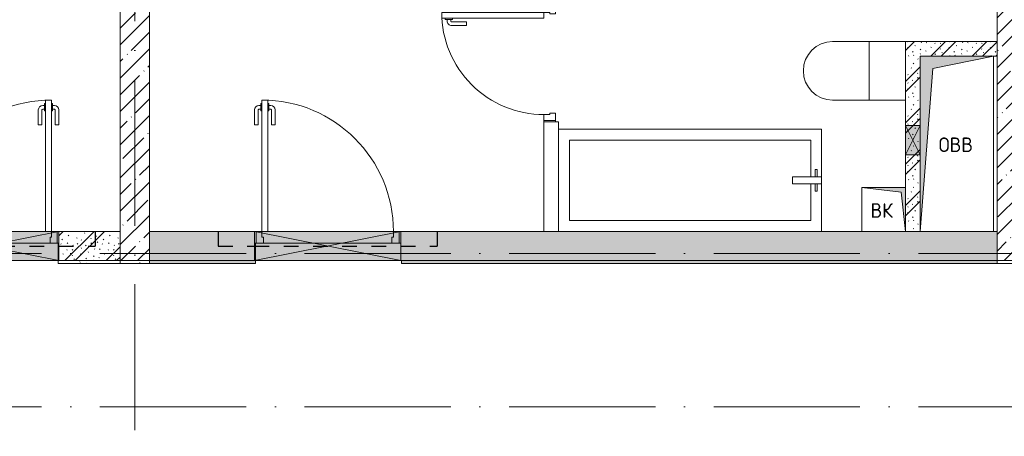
# Model space of a CAD drawing. Header units: millimetres. Extents: x 85617 to 161165, y 53267 to 102987.
# Tile 41 of 47: x 135013 to 141751, y 87628 to 90481. Entities that reach past the tile are written whole.
import ezdxf

# ---------------------------------------------------------------- set-up
doc = ezdxf.new("R2010")
doc.units = ezdxf.units.MM
doc.linetypes.add('3_ Штрих_ 1 х 1 мм', pattern=[200, 100, -100])
doc.linetypes.add('4_ Штрихпунктир_ 10 х 2 мм', pattern=[1400, 1000, -200, 0, -200])
for name, color, linetype, lineweight in [('A-____-NOTE-TEXT', 5, 'Continuous', 5), ('A-DETL-GENF-OTLN', 7, 'Continuous', 9), ('A-DOOR-____-MCUT', 7, 'Continuous', 18), ('A-DOOR-____-OTLN', 7, 'Continuous', 9), ('A-DOOR-FRAM-MCUT', 7, 'Continuous', 18), ('A-FLOR-____-OTLN', 7, 'Continuous', 9), ('A-GLAZ-____-MCUT', 7, 'Continuous', 9), ('A-GLAZ-____-OTLN', 7, 'Continuous', 9), ('A-WALL-____-MCUT', 7, 'Continuous', 9), ('A-WALL-____-PATT', 7, 'Continuous', 9), ('I-WALL-____-MCUT', 7, 'Continuous', 9), ('I-WALL-____-OTLN', 7, 'Continuous', 9), ('M-EQPM-____-OTLN', 7, 'Continuous', 9), ('P-SANR-FIXT-OTLN', 7, 'Continuous', 9), ('S-BEAM-____-OTLN', 7, 'Continuous', 9), ('S-COLS-____-MCUT', 7, 'Continuous', 9), ('S-COLS-____-OTLN', 7, 'Continuous', 9), ('S-GRID-____-OTLN', 7, 'Continuous', 9)]:
    doc.layers.add(name, color=color, linetype=linetype, lineweight=lineweight)
doc.styles.add('GOST Common', font='GOST_Common.ttf', dxfattribs={"height": 100})
pattern_1 = [(45, (0, 0), (-114.04925, 114.04925), []), (45, (114.05, 0), (-114.04925, 114.04925), [201.613, -40.323, 3.353, -36.97])]
pattern_2 = [(135, (150.28, 188.64), (-282.84271, 3e-14), [5, -395]), (135, (174.9, 237.36), (-282.84271, 3e-14), [5, -395]), (135, (211.96, 236.53), (-282.84271, 3e-14), [5, -395]), (135, (114.96, 223.96), (-282.84271, 3e-14), [5, -395]), (135, (77.54, 223.96), (-282.84271, 3e-14), [5, -395]), (135, (57.44, 184.52), (-282.84271, 3e-14), [5, -395]), (135, (66.21, 142.9), (-282.84271, 3e-14), [5, -395]), (135, (107.33, 161), (-282.84271, 3e-14), [5, -395]), (135, (99.08, 130.94), (-282.84271, 3e-14), [5, -395]), (135, (22.6, 136.46), (-282.84271, 3e-14), [5, -395]), (135, (21.16, 168.08), (-282.84271, 3e-14), [5, -395]), (135, (46.13, 96.12), (-282.84271, 3e-14), [5, -395]), (135, (3.54, 74.6), (-282.84271, 3e-14), [5, -395]), (135, (40.3, 47.56), (-282.84271, 3e-14), [5, -395]), (135, (39.77, 18.47), (-282.84271, 3e-14), [5, -395]), (135, (76.94, 37.28), (-282.84271, 3e-14), [5, -395]), (135, (114.18, 62.4), (-282.84271, 3e-14), [5, -395]), (135, (139.87, 90.2), (-282.84271, 3e-14), [5, -395]), (135, (141.44, 15.82), (-282.84271, 3e-14), [5, -395]), (135, (188.69, 26.73), (-282.84271, 3e-14), [5, -395]), (135, (176.14, 51.36), (-282.84271, 3e-14), [5, -395]), (135, (177.03, 0), (-282.84271, 3e-14), [5, -395]), (135, (276.61, 8.22), (-282.84271, 3e-14), [5, -395]), (135, (271.19, 31.72), (-282.84271, 3e-14), [5, -395]), (135, (268.29, 119.65), (-282.84271, 3e-14), [5, -395]), (135, (237.92, 101.95), (-282.84271, 3e-14), [5, -395]), (135, (237.92, 158.27), (-282.84271, 3e-14), [5, -395]), (135, (260.4, 204.35), (-282.84271, 3e-14), [5, -395]), (135, (275.54, 235.4), (-282.84271, 3e-14), [5, -395]), (135, (117.62, 268.96), (-282.84271, 3e-14), [5, -395]), (135, (203.62, 273.83), (-282.84271, 3e-14), [5, -395]), (135, (47.24, 279.3), (-282.84271, 3e-14), [5, -395]), (135, (23.2, 266.16), (-282.84271, 3e-14), [5, -395]), (135, (42.78, 232.52), (-282.84271, 3e-14), [5, -395]), (135, (177.76, 90.57), (-282.84271, 3e-14), [5, -395]), (135, (181.12, 121.8), (-282.84271, 3e-14), [5, -395]), (135, (206.73, 172.06), (-282.84271, 3e-14), [5, -395]), (135, (143.14, 136.62), (-282.84271, 3e-14), [5, -395]), (135, (211.51, 131.86), (-282.84271, 3e-14), [5, -395]), (135, (81.47, 95.1), (-282.84271, 3e-14), [5, -395]), (135, (235.13, 60.46), (-282.84271, 3e-14), [5, -395]), (135, (242.24, 4.89), (-282.84271, 3e-14), [5, -395]), (45, (0, 106.07), (-282.84271, 0), []), (45, (106.07, 0), (-282.84271, 0), []), (45, (176.78, 0), (-282.84271, 0), []), (45, (0, 176.78), (-282.84271, 0), [])]
pattern_3 = [(0, (0, 0), (203.2, 50.8), [3.353, -149.047, 3.353, -149.047, -812.8]), (0, (0, 0), (203.2, 50.8), [-304.8, 3.353, -301.447, 3.353, -149.047, -355.6]), (0, (0, 0), (203.2, 50.8), [-762, 3.353, -98.247, 3.353, -250.647]), (120, (76.2, 25.4), (-145.59409, 150.576362), [3.353, -149.047, 3.353, -149.047, -812.8]), (120, (76.2, 25.4), (-145.59409, 150.576362), [-304.8, 3.353, -301.447, 3.353, -149.047, -355.6]), (120, (76.2, 25.4), (-145.59409, 150.576362), [-762, 3.353, -98.247, 3.353, -250.647]), (240, (101.6, 127), (-57.60591, -201.376362), [3.353, -149.047, 3.353, -149.047, -812.8]), (240, (101.6, 127), (-57.60591, -201.376362), [-304.8, 3.353, -301.447, 3.353, -149.047, -355.6]), (240, (101.6, 127), (-57.60591, -201.376362), [-762, 3.353, -98.247, 3.353, -250.647])]

# ---------------------------------------------------------------- blocks, each defined once
blk = doc.blocks.new('АР_Дверь однопольная - 1000х2100h_900__Вход в кв_EI30-4796016-ВКК_25_К3_З_ЭОМ_воронка парапетная_')
at = {"layer": 'A-DOOR-____-MCUT', "color": 254, "lineweight": 13, "true_color": 0xcccccc}
for p, q in [((450, 1000), (410, 1000)), ((410, 1000), (410, 100)), ((450, 100), (450, 1000)), ((410, 100), (450, 100))]:
    blk.add_line(p, q, dxfattribs=at)
at = {"layer": 'A-DOOR-____-OTLN', "color": 254, "lineweight": 5, "true_color": 0xcccccc}
for p, q in [((402, 962.5), (390, 962.5)), ((402, 975), (402, 925)), ((410, 975), (402, 975)), ((450, 975), (458, 975)), ((458, 975), (458, 925)), ((458, 962.5), (470, 962.5)), ((360, 830), (360, 932.5)), ((385, 830), (385, 932.5)), ((402, 937.5), (390, 937.5)), ((402, 925), (410, 925)), ((458, 925), (450, 925)), ((458, 937.5), (470, 937.5)), ((475, 830), (475, 932.5)), ((500, 830), (500, 932.5)), ((385, 830), (360, 830)), ((475, 830), (500, 830))]:
    blk.add_line(p, q, dxfattribs=at)
for centre, radius, start, end in [((450, 100), 900, 90, 180), ((390, 932.5), 30, 90, 180), ((470, 932.5), 30, 0, 90), ((390, 932.5), 4.99, 90, 180), ((470, 932.5), 4.99, 0, 90)]:
    blk.add_arc(centre, radius, start, end, dxfattribs=at)
at = {"layer": 'A-DOOR-FRAM-MCUT', "color": 254, "lineweight": 13, "true_color": 0xcccccc}
for p, q in [((-490, 100), (-500, 100)), ((-450, 100), (-490, 100)), ((-490, 100), (-490, 20)), ((-450, 60), (-450, 100)), ((490, 100), (450, 100)), ((450, 100), (450, 60)), ((490, 20), (490, 100)), ((490, 100), (500, 100)), ((-490, 20), (-500, 20)), ((-490, 20), (-440, 20)), ((-440, 60), (-450, 60)), ((-440, 20), (-440, 60)), ((450, 60), (440, 60)), ((440, 60), (440, 20)), ((440, 20), (490, 20)), ((490, 20), (500, 20))]:
    blk.add_line(p, q, dxfattribs=at)
blk = doc.blocks.new('АР_Дверь однопольная - 1000х2100h_900__Вход в кв_EI30-4796188-ВКК_25_К3_З_ЭОМ_воронка парапетная_')
at = {"layer": 'A-DOOR-____-MCUT', "color": 254, "lineweight": 13, "true_color": 0xcccccc}
for p, q in [((-450, 1000), (-450, 100)), ((-410, 1000), (-450, 1000)), ((-410, 100), (-410, 1000)), ((-450, 100), (-410, 100))]:
    blk.add_line(p, q, dxfattribs=at)
at = {"layer": 'A-DOOR-____-OTLN', "color": 254, "lineweight": 5, "true_color": 0xcccccc}
for p, q in [((-458, 962.5), (-470, 962.5)), ((-458, 975), (-458, 925)), ((-450, 975), (-458, 975)), ((-410, 975), (-402, 975)), ((-402, 975), (-402, 925)), ((-402, 962.5), (-390, 962.5)), ((-500, 830), (-500, 932.5)), ((-475, 830), (-475, 932.5)), ((-458, 937.5), (-470, 937.5)), ((-458, 925), (-450, 925)), ((-402, 925), (-410, 925)), ((-402, 937.5), (-390, 937.5)), ((-385, 830), (-385, 932.5)), ((-360, 830), (-360, 932.5)), ((-475, 830), (-500, 830)), ((-385, 830), (-360, 830))]:
    blk.add_line(p, q, dxfattribs=at)
for centre, radius, start, end in [((-470, 932.5), 30, 90, 180), ((-450, 100), 900, 360, 90), ((-390, 932.5), 30, 360, 90), ((-470, 932.5), 4.99, 90, 180), ((-390, 932.5), 4.99, 360, 90)]:
    blk.add_arc(centre, radius, start, end, dxfattribs=at)
at = {"layer": 'A-DOOR-FRAM-MCUT', "color": 254, "lineweight": 13, "true_color": 0xcccccc}
for p, q in [((-490, 100), (-500, 100)), ((-450, 100), (-490, 100)), ((-490, 100), (-490, 20)), ((-450, 60), (-450, 100)), ((490, 100), (450, 100)), ((450, 100), (450, 60)), ((490, 20), (490, 100)), ((490, 100), (500, 100)), ((-490, 20), (-500, 20)), ((-490, 20), (-440, 20)), ((-440, 60), (-450, 60)), ((-440, 20), (-440, 60)), ((450, 60), (440, 60)), ((440, 60), (440, 20)), ((440, 20), (490, 20)), ((490, 20), (500, 20))]:
    blk.add_line(p, q, dxfattribs=at)
blk = doc.blocks.new('АР_Дверь однопольная - 800х2100h_700__Глухая_Су апарт_тип_эт-4498570-ВКК_25_К3_З_ЭОМ_воронка парапетная_')
at = {"layer": 'A-DOOR-____-MCUT', "color": 254, "lineweight": 13, "true_color": 0xcccccc}
for p, q in [((350, 750), (310, 750)), ((310, 750), (310, 50)), ((350, 50), (350, 750)), ((310, 50), (350, 50))]:
    blk.add_line(p, q, dxfattribs=at)
at = {"layer": 'A-DOOR-____-OTLN', "color": 254, "lineweight": 5, "true_color": 0xcccccc}
for p, q in [((260, 580), (260, 682.5)), ((285, 580), (285, 682.5)), ((302, 712.5), (290, 712.5)), ((302, 687.5), (290, 687.5)), ((302, 725), (302, 675)), ((310, 725), (302, 725)), ((302, 675), (310, 675)), ((350, 725), (358, 725)), ((358, 675), (350, 675)), ((358, 725), (358, 675)), ((358, 712.5), (370, 712.5)), ((358, 687.5), (370, 687.5)), ((375, 580), (375, 682.5)), ((400, 580), (400, 682.5)), ((285, 580), (260, 580)), ((375, 580), (400, 580))]:
    blk.add_line(p, q, dxfattribs=at)
for centre, radius, start, end in [((350, 50), 700, 90, 180), ((290, 682.5), 30, 90, 180), ((290, 682.5), 4.99, 90, 180), ((370, 682.5), 30, 0, 90), ((370, 682.5), 4.99, 0, 90)]:
    blk.add_arc(centre, radius, start, end, dxfattribs=at)
at = {"layer": 'A-DOOR-FRAM-MCUT', "color": 254, "lineweight": 13, "true_color": 0xcccccc}
for p, q in [((-390, 50), (-400, 50)), ((-350, 50), (-390, 50)), ((-390, 50), (-390, -30)), ((-350, 10), (-350, 50)), ((-340, 10), (-350, 10)), ((-340, -30), (-340, 10)), ((350, 10), (340, 10)), ((340, 10), (340, -30)), ((390, 50), (350, 50)), ((350, 50), (350, 10)), ((390, -30), (390, 50)), ((390, 50), (400, 50)), ((-390, -30), (-400, -30)), ((-390, -30), (-340, -30)), ((340, -30), (390, -30)), ((390, -30), (400, -30))]:
    blk.add_line(p, q, dxfattribs=at)
blk = doc.blocks.new('A-PLU-toilet-2-2D - L600xW600xH900-1001368-ВКК_25_К3_З_ЭОМ_воронка парапетная_')
at = {"layer": 'P-SANR-FIXT-OTLN', "color": 254, "lineweight": 5, "true_color": 0xcccccc}
for p, q in [((-250, 400), (250, 400)), ((-250, 400), (250, 400)), ((0, 0), (0, 400)), ((250, 0), (-250, 0)), ((250, 0), (-250, 0))]:
    blk.add_line(p, q, dxfattribs=at)
blk.add_arc((250, 200), 200, 270, 90, dxfattribs=at)
blk.add_arc((250, 200), 200, 270, 90, dxfattribs=at)
blk = doc.blocks.new('A-PLU-Bath-2-2D - 700x1800-V13-ВКК_25_К3_З_ЭОМ_воронка парапетная_')
at = {"layer": 'P-SANR-FIXT-OTLN', "color": 254, "lineweight": 5, "true_color": 0xcccccc}
for p, q in [((-900, -350), (-900, 350)), ((-900, 350), (-900, -350)), ((825, 275), (-825, 275)), ((-825, 275), (-825, 25)), ((825, -275), (825, 275)), ((-870, 75), (-855, 75)), ((-870, 25), (-870, 75)), ((-855, 75), (-855, 25)), ((-700, 25), (-900, 25)), ((-700, -25), (-700, 25)), ((-900, -25), (-700, -25)), ((-870, -25), (-870, -75)), ((-855, -75), (-855, -25)), ((-825, -25), (-825, -275)), ((-870, -75), (-855, -75)), ((-825, -275), (825, -275)), ((900, -350), (-900, -350)), ((-900, -350), (900, -350))]:
    blk.add_line(p, q, dxfattribs=at)
blk = doc.blocks.new('АР_Канал вертикальный прямоугольный - ВК-6740369-ВКК_25_К3_З_ЭОМ_воронка парапетная_')
at = {"layer": 'A-DETL-GENF-OTLN', "lineweight": 5, "true_color": 0xf4f4f4}
blk.add_hatch(color=7, dxfattribs=at).paths.add_polyline_path([(-150, 150), (-150, -150), (150, -150), (-120, -120)])
at = {"layer": 'A-DETL-GENF-OTLN', "color": 254, "lineweight": 13, "true_color": 0xcccccc}
for p, q in [((-150, 150), (-120, -120)), ((-150, 150), (-120, -120)), ((-150, -150), (-150, 150)), ((-150, 150), (150, 150)), ((-150, -150), (-150, 150)), ((150, 150), (150, -150)), ((-120, -120), (150, -150)), ((-120, -120), (150, -150)), ((150, -150), (-150, -150)), ((150, -150), (-150, -150))]:
    blk.add_line(p, q, dxfattribs=at)
at = {"layer": 'M-EQPM-____-OTLN', "color": 254, "lineweight": 5, "true_color": 0xcccccc}
for p, q in [((150, 150), (-150, 150)), ((-150, 150), (-150, -150)), ((150, -150), (150, 150)), ((-150, -150), (150, -150))]:
    blk.add_line(p, q, dxfattribs=at)
blk = doc.blocks.new('АР_Канал вертикальный прямоугольный - ОВВ-7378006-ВКК_25_К3_З_ЭОМ_воронка парапетная_')
at = {"layer": 'A-DETL-GENF-OTLN', "lineweight": 5, "true_color": 0xf4f4f4}
blk.add_hatch(color=7, dxfattribs=at).paths.add_polyline_path([(-250, -600), (-165, 515), (250, 600), (-250, 600)])
at = {"layer": 'A-DETL-GENF-OTLN', "color": 254, "lineweight": 13, "true_color": 0xcccccc}
for p, q in [((250, 600), (-250, 600)), ((-250, 600), (-250, -600)), ((250, 600), (-250, 600)), ((-250, 600), (-250, -600)), ((-165, 515), (250, 600)), ((-165, 515), (250, 600)), ((250, -600), (250, 600)), ((-250, -600), (-165, 515)), ((-250, -600), (-165, 515)), ((-250, -600), (250, -600))]:
    blk.add_line(p, q, dxfattribs=at)
at = {"layer": 'M-EQPM-____-OTLN', "color": 254, "lineweight": 5, "true_color": 0xcccccc}
for p, q in [((-250, -600), (-250, 600)), ((-250, 600), (250, 600)), ((250, 600), (250, -600)), ((250, -600), (-250, -600))]:
    blk.add_line(p, q, dxfattribs=at)
blk = doc.blocks.new('АР_Отверстие прямоугольное - ОВВ-4524173-ВКК_25_К3_З_ЭОМ_воронка парапетная_')
at = {"layer": 'A-DETL-GENF-OTLN', "lineweight": 5, "true_color": 0xf9f9f9}
blk.add_hatch(color=7, dxfattribs=at).paths.add_polyline_path([(225, -50), (225, 50), (25, 50), (25, -50)])
at = {"layer": 'A-DETL-GENF-OTLN', "color": 254, "lineweight": 5, "true_color": 0xcccccc}
for p, q in [((225, 50), (25, -50)), ((25, 50), (225, -50))]:
    blk.add_line(p, q, dxfattribs=at)
at = {"layer": 'A-DETL-GENF-OTLN', "color": 254, "lineweight": 13, "true_color": 0xcccccc}
for p, q in [((25, 50), (25, -50)), ((225, -50), (225, 50)), ((25, -50), (225, -50))]:
    blk.add_line(p, q, dxfattribs=at)
at = {"layer": 'A-GLAZ-____-MCUT', "color": 254, "lineweight": 5, "true_color": 0xcccccc}
for p, q in [((25, 50), (25, -50)), ((225, 50), (225, -50))]:
    blk.add_line(p, q, dxfattribs=at)
blk = doc.blocks.new('АР_Перемычка - 200_Уx2_50x5__250-250-4841900-ВКК_25_К3_З_ЭОМ_воронка парапетная_')
at = {"layer": 'A-DETL-GENF-OTLN', "color": 254, "linetype": '3_ Штрих_ 1 х 1 мм', "lineweight": 25, "true_color": 0xdcdcdc}
for p, q in [((-750, 100), (-750, -100)), ((750, 100), (750, -100)), ((-750, 0), (-500, 0)), ((-500, 0), (500, 0)), ((500, 0), (750, 0))]:
    blk.add_line(p, q, dxfattribs=at)
blk = doc.blocks.new('АР_Отверстие прямоугольное - ОВВ-4524334-ВКК_25_К3_З_ЭОМ_воронка парапетная_')
at = {"layer": 'A-DETL-GENF-OTLN', "lineweight": 5, "true_color": 0xf9f9f9}
blk.add_hatch(color=7, dxfattribs=at).paths.add_polyline_path([(-375, 100), (-375, -100), (625, -100), (625, 100)])
at = {"layer": 'A-DETL-GENF-OTLN', "color": 254, "lineweight": 5, "true_color": 0xcccccc}
for p, q in [((625, 100), (-375, -100)), ((-375, 100), (625, -100))]:
    blk.add_line(p, q, dxfattribs=at)
at = {"layer": 'A-DETL-GENF-OTLN', "color": 254, "lineweight": 13, "true_color": 0xcccccc}
for p, q in [((625, 100), (-375, 100)), ((-375, 100), (-375, -100)), ((625, -100), (625, 100)), ((-375, -100), (625, -100))]:
    blk.add_line(p, q, dxfattribs=at)
at = {"layer": 'A-GLAZ-____-MCUT', "color": 254, "lineweight": 5, "true_color": 0xcccccc}
for p, q in [((-375, 100), (-375, -100)), ((625, 100), (625, -100))]:
    blk.add_line(p, q, dxfattribs=at)
blk = doc.blocks.new('240311_Наметкина 10_РД_АР_К3_R21_rvt-1-ВКК_25_К3_З_ЭОМ_воронка парапетная_')
at = {"layer": 'A-WALL-____-PATT', "lineweight": 5, "true_color": 0xcccccc}
h = blk.add_hatch(dxfattribs=at)
h.set_pattern_fill('FP_4', color=254, style=0, pattern_type=2)
h.set_pattern_definition(pattern_2)
h.paths.add_polyline_path([(138170, 92400), (138170, 92500), (137545, 92500), (137545, 92400), (138145, 92400)])
h = blk.add_hatch(dxfattribs=at)
h.set_pattern_fill('FP_4', color=254, style=0, pattern_type=2)
h.set_pattern_definition(pattern_2)
h.paths.add_polyline_path([(137545, 91200), (137645, 91200), (137645, 92400), (137545, 92400), (137545, 91470)])
h = blk.add_hatch(dxfattribs=at)
h.set_pattern_fill('FP_4', color=254, style=0, pattern_type=2)
h.set_pattern_definition(pattern_2)
h.paths.add_polyline_path([(131750, 91000), (132170, 91000), (132170, 91200), (131750, 91200), (131750, 91045.5)])
h.paths.add_polyline_path([(130750, 91000), (130750, 91200), (129170, 91200), (129170, 91000), (129956.5, 91000)])
h = blk.add_hatch(dxfattribs=at)
h.set_pattern_fill('FP_4', color=254, style=0, pattern_type=2)
h.set_pattern_definition(pattern_2)
h.paths.add_polyline_path([(132370, 91000), (133090, 91000), (133090, 91200), (132370, 91200), (132370, 91045.5)])
h.paths.add_polyline_path([(134179.8, 91000), (138170, 91000), (138170, 91200), (134090, 91200), (134090, 91000)])
at = {"layer": 'S-COLS-____-OTLN', "lineweight": 5, "true_color": 0xcccccc}
h = blk.add_hatch(dxfattribs=at)
h.set_pattern_fill('FP_1', color=254, style=0, pattern_type=2)
h.set_pattern_definition(pattern_1)
h.paths.add_polyline_path([(132370.1, 91000), (132370.1, 93400), (132170.1, 93400), (132170.1, 91000)])
h = blk.add_hatch(dxfattribs=at)
h.set_pattern_fill('FP_1', color=254, style=0, pattern_type=2)
h.set_pattern_definition(pattern_1)
h.paths.add_polyline_path([(138370, 91000), (138370, 93400), (138170, 93400), (138170, 91000)])
at = {"layer": 'A-FLOR-____-OTLN', "color": 254, "lineweight": 5, "true_color": 0xcccccc}
for p, q in [((131690, 91120), (130810, 91120)), ((131745, 91120), (131740, 91120)), ((131745, 91000), (131745, 91120)), ((133100, 91120), (133095, 91120)), ((133095, 91120), (133095, 91000)), ((134030, 91120), (133150, 91120)), ((134090, 91120), (134080, 91120))]:
    blk.add_line(p, q, dxfattribs=at)
at = {"layer": 'I-WALL-____-MCUT', "color": 254, "lineweight": 5, "true_color": 0xcccccc}
for p, q in [((138170, 92500), (137545, 92500)), ((137545, 92500), (137545, 92400)), ((138170, 92400), (138170, 92500)), ((137545, 92400), (137545, 91925)), ((138145, 92400), (138170, 92400)), ((137545, 91925), (137545, 91725)), ((137545, 91725), (137545, 91500)), ((132170, 91200), (131750, 91200)), ((131750, 91200), (131750, 91000)), ((132170, 91000), (132170, 91200)), ((133090, 91200), (132370, 91200)), ((132370, 91200), (132370, 91000)), ((133090, 91000), (133090, 91200)), ((137245, 91200), (134090, 91200)), ((134090, 91200), (134090, 91000)), ((137545, 91200), (137645, 91200)), ((137645, 91200), (137545, 91200)), ((138170, 91200), (138145, 91200)), ((138170, 91000), (138170, 91200)), ((131750, 91000), (132170, 91000)), ((132370, 91000), (133090, 91000)), ((134090, 91000), (138170, 91000))]:
    blk.add_line(p, q, dxfattribs=at)
at = {"layer": 'I-WALL-____-OTLN', "color": 254, "lineweight": 5, "true_color": 0xcccccc}
for p, q in [((135070, 91200), (135070, 91950)), ((135170, 91950), (135070, 91950)), ((135170, 91950), (135170, 91200))]:
    blk.add_line(p, q, dxfattribs=at)
at = {"layer": 'S-COLS-____-MCUT', "color": 254, "lineweight": 5, "true_color": 0xcccccc}
for p, q in [((132170.1, 93400), (132170.1, 91000)), ((132370.1, 91000), (132370.1, 93400)), ((138170, 93400), (138170, 91000)), ((132170.1, 91000), (132370.1, 91000)), ((138170, 91000), (138370, 91000))]:
    blk.add_line(p, q, dxfattribs=at)
at = {"layer": 'S-GRID-____-OTLN', "color": 254, "linetype": '4_ Штрихпунктир_ 10 х 2 мм', "lineweight": 5, "true_color": 0xdadada}
for p, q in [((132270, 56236.1), (132270, 104355.7)), ((156833.7, 91050), (82885.6, 91050)), ((156833.7, 90000), (82885.6, 90000))]:
    blk.add_line(p, q, dxfattribs=at)
at = {"layer": 'A-DOOR-____-OTLN', "color": 254, "lineweight": 5, "true_color": 0xcccccc, "rotation": 90.00000000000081}
blk.add_blockref('АР_Дверь однопольная - 800х2100h_700__Глухая_Су апарт_тип_эт-4498570-ВКК_25_К3_З_ЭОМ_воронка парапетная_', (135120, 92350), dxfattribs=at)
at = {"layer": 'A-DOOR-____-OTLN', "color": 254, "lineweight": 5, "true_color": 0xcccccc}
for name, p in [('АР_Дверь однопольная - 1000х2100h_900__Вход в кв_EI30-4796016-ВКК_25_К3_З_ЭОМ_воронка парапетная_', (131250, 91100)), ('АР_Дверь однопольная - 1000х2100h_900__Вход в кв_EI30-4796188-ВКК_25_К3_З_ЭОМ_воронка парапетная_', (133590, 91100))]:
    blk.add_blockref(name, p, dxfattribs=at)
at = {"layer": 'A-GLAZ-____-OTLN', "color": 254, "lineweight": 5, "true_color": 0xcccccc}
for name, p, rotation in [('АР_Отверстие прямоугольное - ОВВ-4524173-ВКК_25_К3_З_ЭОМ_воронка парапетная_', (137595, 91950), 269.9999999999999), ('АР_Отверстие прямоугольное - ОВВ-4524334-ВКК_25_К3_З_ЭОМ_воронка парапетная_', (133715, 91100), 180)]:
    blk.add_blockref(name, p, dxfattribs=dict(at, rotation=rotation))
blk.add_blockref('АР_Отверстие прямоугольное - ОВВ-4524334-ВКК_25_К3_З_ЭОМ_воронка парапетная_', (131125, 91100), dxfattribs=at)
at = {"layer": 'M-EQPM-____-OTLN', "color": 254, "lineweight": 5, "true_color": 0xcccccc}
blk.add_blockref('АР_Канал вертикальный прямоугольный - ОВВ-7378006-ВКК_25_К3_З_ЭОМ_воронка парапетная_', (137895, 91800), dxfattribs=at)
at = {"layer": 'M-EQPM-____-OTLN', "color": 254, "lineweight": 5, "true_color": 0xcccccc, "rotation": 180}
blk.add_blockref('АР_Канал вертикальный прямоугольный - ВК-6740369-ВКК_25_К3_З_ЭОМ_воронка парапетная_', (137395, 91350), dxfattribs=at)
at = {"layer": 'P-SANR-FIXT-OTLN', "color": 254, "lineweight": 5, "true_color": 0xcccccc, "rotation": 180}
for name, p in [('A-PLU-toilet-2-2D - L600xW600xH900-1001368-ВКК_25_К3_З_ЭОМ_воронка парапетная_', (137295, 92500)), ('A-PLU-Bath-2-2D - 700x1800-V13-ВКК_25_К3_З_ЭОМ_воронка парапетная_', (136070, 91550))]:
    blk.add_blockref(name, p, dxfattribs=at)
at = {"layer": 'S-BEAM-____-OTLN', "color": 254, "lineweight": 5, "true_color": 0xcccccc}
for p in [(131250, 91100), (133590, 91100)]:
    blk.add_blockref('АР_Перемычка - 200_Уx2_50x5__250-250-4841900-ВКК_25_К3_З_ЭОМ_воронка парапетная_', p, dxfattribs=at)
at = {"layer": 'A-____-NOTE-TEXT', "color": 254, "lineweight": 5, "true_color": 0xcccccc, "char_height": 100, "attachment_point": 1, "style": 'GOST Common'}
for s, insert, width in [('ОВВ', (137770.9, 91843.6), 304.641), ('ВК', (137304.1, 91393.6), 200.422)]:
    blk.add_mtext(s, dxfattribs=dict(at, insert=insert, width=width))
blk = doc.blocks.new('Наметкина 10_РД_АР_К3_Отделка_R21_rvt-1-ВКК_25_К3_З_ЭОМ_воронка парапетная_')
at = {"layer": 'A-WALL-____-PATT', "lineweight": 5, "true_color": 0xaaaaaa}
h = blk.add_hatch(dxfattribs=at)
h.set_pattern_fill('FP_7', color=253, style=0, pattern_type=2)
h.set_pattern_definition(pattern_3)
h.paths.add_polyline_path([(131750, 90980), (132170, 90980), (132170, 91000), (131745, 91000), (131745, 90980)])
h.paths.add_polyline_path([(130745, 90980), (130745, 91000), (129170, 91000), (129170, 90980), (129956.5, 90980)])
h = blk.add_hatch(dxfattribs=at)
h.set_pattern_fill('FP_7', color=253, style=0, pattern_type=2)
h.set_pattern_definition(pattern_3)
h.paths.add_polyline_path([(132370, 90980), (132370, 91000), (132170, 91000), (132170, 90980)])
h = blk.add_hatch(dxfattribs=at)
h.set_pattern_fill('FP_7', color=253, style=0, pattern_type=2)
h.set_pattern_definition(pattern_3)
h.paths.add_polyline_path([(138170, 90980), (138170, 91000), (134095, 91000), (134095, 90980), (136995.3, 90980)])
h.paths.add_polyline_path([(132772, 90980), (133095, 90980), (133095, 91000), (132370, 91000), (132370, 90980)])
h = blk.add_hatch(dxfattribs=at)
h.set_pattern_fill('FP_7', color=253, style=0, pattern_type=2)
h.set_pattern_definition(pattern_3)
h.paths.add_polyline_path([(138370, 90980), (138370, 91000), (138170, 91000), (138170, 90980)])
at = {"layer": 'A-WALL-____-MCUT', "color": 253, "lineweight": 5, "true_color": 0xaaaaaa}
for p, q in [((131750, 91000), (131745, 91000)), ((131745, 91000), (131745, 90980)), ((131745, 90980), (132170, 90980)), ((132170, 91000), (131750, 91000)), ((132170, 90980), (132170, 91000)), ((132370, 91000), (132170, 91000)), ((132170, 91000), (132170, 90980)), ((132170, 90980), (132370, 90980)), ((133090, 91000), (132370, 91000)), ((132370, 91000), (132370, 90980)), ((132370, 90980), (132370, 91000)), ((132370, 90980), (133095, 90980)), ((133095, 91000), (133090, 91000)), ((133095, 90980), (133095, 91000)), ((138170, 91000), (134095, 91000)), ((134095, 91000), (134095, 90980)), ((134095, 90980), (138170, 90980)), ((138170, 90980), (138170, 91000)), ((138370, 91000), (138170, 91000)), ((138170, 91000), (138170, 90980)), ((138170, 90980), (138370, 90980))]:
    blk.add_line(p, q, dxfattribs=at)
at = {"layer": 'S-GRID-____-OTLN', "color": 254, "linetype": '4_ Штрихпунктир_ 10 х 2 мм', "lineweight": 5, "true_color": 0xcccccc}
for p, q in [((132270, 56236.1), (132270, 104355.7)), ((156833.7, 91050), (83961.5, 91050)), ((156833.7, 90000), (83961.5, 90000))]:
    blk.add_line(p, q, dxfattribs=at)

msp = doc.modelspace()

# ---------------------------------------------------------------- block references
at = {"lineweight": 5}
for name in ['240311_Наметкина 10_РД_АР_К3_R21_rvt-1-ВКК_25_К3_З_ЭОМ_воронка парапетная_', 'Наметкина 10_РД_АР_К3_Отделка_R21_rvt-1-ВКК_25_К3_З_ЭОМ_воронка парапетная_']:
    msp.add_blockref(name, (3531, -2169), dxfattribs=at)

doc.saveas('drawing.dxf')
